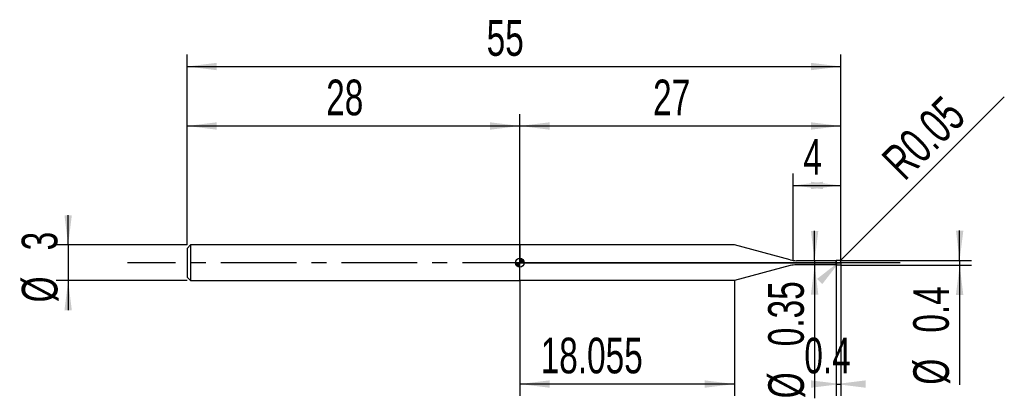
# Model space of a CAD drawing. Extents: x -14.1 to 68.8, y -11.4 to 20.4.
import ezdxf
from ezdxf.enums import TextEntityAlignment as Align

# ---------------------------------------------------------------- set-up
doc = ezdxf.new("R2010")
doc.units = 0
doc.linetypes.add('CENTER', pattern=[10.16, 6.35, -1.27, 1.27, -1.27])
doc.layers.get('0').update_dxf_attribs({"linetype": 'CONTINUOUS'})
for name, color, linetype in [('1', 4, 'CONTINUOUS'), ('2', 7, 'CONTINUOUS'), ('4', 2, 'CENTER'), ('CUT', 1, 'CONTINUOUS'), ('NOCUT', 7, 'CONTINUOUS'), ('SK1', 4, 'CONTINUOUS'), ('SK2', 7, 'CONTINUOUS'), ('SK4', 2, 'CENTER')]:
    doc.layers.add(name, color=color, linetype=linetype)
doc.dimstyles.new('SLDDIMSTYLE0', dxfattribs={"dimtxt": 3, "dimasz": 2.5, "dimexe": 0, "dimexo": 0.0625, "dimgap": 0.75, "dimtad": 1, "dimrnd": 1e-09, "dimsah": 1, "dimcen": 0.09, "dimazin": 3, "dimtfac": 1, "dimtofl": 0, "dimtmove": 0, "dimatfit": 3})
doc.dimstyles.new('SLDDIMSTYLE1', dxfattribs={"dimtxt": 3, "dimasz": 2.5, "dimexe": 0, "dimexo": 0.0625, "dimgap": 0.75, "dimtad": 1, "dimrnd": 1e-09, "dimsah": 1, "dimcen": 0.09, "dimazin": 3, "dimtfac": 1, "dimtmove": 0, "dimatfit": 3})
doc.dimstyles.new('SLDDIMSTYLE2', dxfattribs={"dimtxt": 3, "dimasz": 2.5, "dimexe": 0, "dimexo": 0.0625, "dimgap": 0.75, "dimtad": 1, "dimrnd": 1e-09, "dimzin": 12, "dimsah": 1, "dimcen": 0.09, "dimazin": 3, "dimtfac": 1, "dimtofl": 0, "dimtmove": 0, "dimatfit": 3})
doc.dimstyles.new('SLDDIMSTYLE3', dxfattribs={"dimtxt": 3, "dimasz": 2.5, "dimexe": 0, "dimexo": 0.0625, "dimgap": 0.75, "dimtad": 1, "dimrnd": 1e-09, "dimsah": 1, "dimcen": 0, "dimazin": 3, "dimtfac": 1, "dimtofl": 0, "dimtmove": 0, "dimatfit": 3})
doc.dimstyles.new('SLDDIMSTYLE4', dxfattribs={"dimtxt": 3, "dimasz": 2.5, "dimexe": 0, "dimexo": 0.0625, "dimgap": 0.75, "dimtad": 1, "dimrnd": 1e-09, "dimzin": 12, "dimsah": 1, "dimcen": 0.09, "dimazin": 3, "dimtfac": 1, "dimtmove": 0, "dimatfit": 3})

# ---------------------------------------------------------------- blocks, each defined once
blk = doc.blocks.new('_D')
at = {"layer": '2'}
for p, q in [((54.6, -0.2), (54.6, -11.2)), ((55, -0.2), (55, -11.2)), ((54.6, -10.2), (55, -10.2))]:
    blk.add_line(p, q, dxfattribs=at)
for points in [[(55, -10.2), (52.5, -9.89), (52.5, -10.51)], [(54.6, -10.2), (57.1, -10.51), (57.1, -9.89)]]:
    blk.add_solid(points, dxfattribs=at)
at = {"layer": '2', "width": 0.7}
blk.add_text('0.4', height=3, dxfattribs=at).set_placement((51.935, -10.2), align=Align.BOTTOM_LEFT)
blk = doc.blocks.new('_D_1')
at = {"layer": '2'}
for p, q in [((65, 0.2), (65, 2.7)), ((55, 0.2), (66, 0.2)), ((65, 0.2), (65, -0.2)), ((55, -0.2), (66, -0.2)), ((65, -0.2), (65, -10.252))]:
    blk.add_line(p, q, dxfattribs=at)
for points in [[(65, 0.2), (65.31, 2.7), (64.69, 2.7)], [(65, -0.2), (64.69, -2.7), (65.31, -2.7)]]:
    blk.add_solid(points, dxfattribs=at)
at = {"layer": '2', "width": 0.7}
for s, p in [('0.4', (64.992, -5.878)), ('%%c', (65, -10.252))]:
    blk.add_text(s, height=3, rotation=90, dxfattribs=at).set_placement(p, align=Align.BOTTOM_LEFT)
blk = doc.blocks.new('_D_2')
at = {"layer": '2'}
for p, q in [((28, -1.5), (28, -11.2)), ((46.055, -1.5), (46.055, -11.2)), ((46.055, -10.2), (28, -10.2))]:
    blk.add_line(p, q, dxfattribs=at)
for points in [[(28, -10.2), (30.5, -10.51), (30.5, -9.89)], [(46.055, -10.2), (43.555, -9.89), (43.555, -10.51)]]:
    blk.add_solid(points, dxfattribs=at)
at = {"layer": '2', "width": 0.7}
blk.add_text('18.055', height=3, dxfattribs=at).set_placement((29.753, -10.2), align=Align.BOTTOM_LEFT)
blk = doc.blocks.new('_D_3')
at = {"layer": '2'}
for p, q in [((51, 0.175), (51, 7.5)), ((55, 0.175), (55, 7.5)), ((51, 6.5), (55, 6.5))]:
    blk.add_line(p, q, dxfattribs=at)
for points in [[(51, 6.5), (53.5, 6.19), (53.5, 6.81)], [(55, 6.5), (52.5, 6.81), (52.5, 6.19)]]:
    blk.add_solid(points, dxfattribs=at)
at = {"layer": '2', "width": 0.7}
blk.add_text('4', height=3, dxfattribs=at).set_placement((51.854, 6.5), align=Align.BOTTOM_LEFT)
blk = doc.blocks.new('_D_4')
at = {"layer": '2'}
for p, q in [((52.8, 0.175), (52.8, 2.675)), ((54.6, 0.175), (51.8, 0.175)), ((52.8, 0.175), (52.8, -0.175)), ((54.6, -0.175), (51.8, -0.175)), ((52.8, -0.175), (52.8, -11.397))]:
    blk.add_line(p, q, dxfattribs=at)
for points in [[(52.8, 0.175), (53.11, 2.675), (52.49, 2.675)], [(52.8, -0.175), (52.49, -2.675), (53.11, -2.675)]]:
    blk.add_solid(points, dxfattribs=at)
at = {"layer": '2', "width": 0.7}
for s, p in [('0.35', (52.792, -7.023)), ('%%c', (52.8, -11.397))]:
    blk.add_text(s, height=3, rotation=90, dxfattribs=at).set_placement(p, align=Align.BOTTOM_LEFT)
blk = doc.blocks.new('_D_5')
at = {"layer": '2'}
for q in [(68.758, 13.958), (54.95, 0.15)]:
    blk.add_line((54.985, 0.185), q, dxfattribs=at)
blk.add_solid([(54.985, 0.185), (52.998, -1.363), (53.437, -1.802)], dxfattribs=at)
at = {"layer": '2', "width": 0.7}
blk.add_text('R0.05', height=3, rotation=45, dxfattribs=at).set_placement((61.004, 6.162), align=Align.BOTTOM_LEFT)
blk = doc.blocks.new('_D_6')
at = {"layer": 'SK2'}
for p, q in [((0, 1.5), (0, 17.5)), ((55, 1.5), (55, 17.5)), ((0, 16.5), (55, 16.5))]:
    blk.add_line(p, q, dxfattribs=at)
for points in [[(0, 16.5), (2.5, 16.19), (2.5, 16.81)], [(55, 16.5), (52.5, 16.81), (52.5, 16.19)]]:
    blk.add_solid(points, dxfattribs=at)
at = {"layer": 'SK2', "width": 0.7}
blk.add_text('55', height=3, dxfattribs=at).set_placement((25.208, 16.5), align=Align.BOTTOM_LEFT)
blk = doc.blocks.new('_D_7')
at = {"layer": 'SK2'}
for p, q in [((0, 1.5), (0, 12.5)), ((28, 1.5), (28, 12.5)), ((0, 11.5), (28, 11.5))]:
    blk.add_line(p, q, dxfattribs=at)
for points in [[(0, 11.5), (2.5, 11.19), (2.5, 11.81)], [(28, 11.5), (25.5, 11.81), (25.5, 11.19)]]:
    blk.add_solid(points, dxfattribs=at)
at = {"layer": 'SK2', "width": 0.7}
blk.add_text('28', height=3, dxfattribs=at).set_placement((11.708, 11.5), align=Align.BOTTOM_LEFT)
blk = doc.blocks.new('_D_8')
at = {"layer": 'SK2'}
for p, q in [((28, 0), (28, 12.5)), ((55, 0), (55, 12.5)), ((28, 11.5), (55, 11.5))]:
    blk.add_line(p, q, dxfattribs=at)
for points in [[(28, 11.5), (30.5, 11.19), (30.5, 11.81)], [(55, 11.5), (52.5, 11.81), (52.5, 11.19)]]:
    blk.add_solid(points, dxfattribs=at)
at = {"layer": 'SK2', "width": 0.7}
blk.add_text('27', height=3, dxfattribs=at).set_placement((39.208, 11.5), align=Align.BOTTOM_LEFT)
blk = doc.blocks.new('_D_9')
at = {"layer": 'SK2'}
for p, q in [((-10, 1.5), (-10, 4)), ((0, 1.5), (-11, 1.5)), ((-10, 1.5), (-10, -1.5)), ((0, -1.5), (-11, -1.5)), ((-10, -1.5), (-10, -4))]:
    blk.add_line(p, q, dxfattribs=at)
for points in [[(-10, 1.5), (-9.69, 4), (-10.31, 4)], [(-10, -1.5), (-10.31, -4), (-9.69, -4)]]:
    blk.add_solid(points, dxfattribs=at)
at = {"layer": 'SK2', "width": 0.7}
for s, p in [('3', (-10.008, 1.041)), ('%%c', (-10, -3.333))]:
    blk.add_text(s, height=3, rotation=90, dxfattribs=at).set_placement(p, align=Align.BOTTOM_LEFT)
blk = doc.blocks.new('*U12')
at = {"color": 0, "linetype": 'CONTINUOUS'}
for points in [[(0, 0), (0, 0.375), (0.073, 0)], [(0.073, 0), (0, 0.375), (0.073, 0.368)], [(0.073, 0), (0.073, 0.368), (0.144, 0)], [(0.144, 0), (0.073, 0.368), (0.144, 0.346)], [(0.144, 0), (0.144, 0.346), (0.208, 0)], [(0.208, 0), (0.144, 0.346), (0.208, 0.312)], [(0.208, 0), (0.208, 0.312), (0.265, 0)], [(0.265, 0), (0.208, 0.312), (0.265, 0.265)], [(0.265, 0), (0.265, 0.265), (0.312, 0)], [(0.312, 0), (0.265, 0.265), (0.312, 0.208)], [(0.312, 0), (0.312, 0.208), (0.346, 0)], [(0.346, 0), (0.312, 0.208), (0.346, 0.144)], [(0.346, 0), (0.346, 0.144), (0.368, 0)], [(0.368, 0), (0.346, 0.144), (0.368, 0.073)], [(0.368, 0), (0.368, 0.073), (0.375, 0)]]:
    blk.add_solid(points, dxfattribs=at)
blk = doc.blocks.new('*U13')
at = {"color": 0, "linetype": 'CONTINUOUS'}
for points in [[(-0.369, -0.065), (-0.375, 0), (-0.369, 0)], [(-0.369, -0.065), (-0.369, 0), (-0.352, -0.128)], [(-0.352, -0.128), (-0.369, 0), (-0.352, 0)], [(-0.352, -0.128), (-0.352, 0), (-0.325, -0.188)], [(-0.325, -0.188), (-0.352, 0), (-0.325, 0)], [(-0.325, -0.188), (-0.325, 0), (-0.287, -0.241)], [(-0.287, -0.241), (-0.325, 0), (-0.287, 0)], [(-0.287, -0.241), (-0.287, 0), (-0.241, -0.287)], [(-0.241, -0.287), (-0.287, 0), (-0.241, 0)], [(-0.241, -0.287), (-0.241, 0), (-0.188, -0.325)], [(-0.188, -0.325), (-0.241, 0), (-0.188, 0)], [(-0.188, -0.325), (-0.188, 0), (-0.128, -0.352)], [(-0.128, -0.352), (-0.188, 0), (-0.128, 0)], [(-0.128, -0.352), (-0.128, 0), (-0.065, -0.369)], [(-0.065, -0.369), (-0.128, 0), (-0.065, 0)], [(-0.065, -0.369), (-0.065, 0), (0, -0.375)], [(0, -0.375), (-0.065, 0), (0, 0)]]:
    blk.add_solid(points, dxfattribs=at)
blk = doc.blocks.new('SW_DOWELSYMBOL_0')
at = {"layer": 'SK1', "color": 0}
blk.add_circle((0, 0), 0.375, dxfattribs=at)
at = {"color": 0, "linetype": 'CONTINUOUS'}
for name in ['*U13', '*U12']:
    blk.add_blockref(name, (0, 0), dxfattribs=at)

msp = doc.modelspace()

# ---------------------------------------------------------------- linework, layer by layer
at = {"layer": '1'}
for p, q in [((46.055, 1.5), (28, 1.5)), ((28, 1.5), (28, 0)), ((50.746, 0.243), (46.055, 1.5)), ((28, -1.5), (28, 0)), ((54.458, 0.175), (51.263, 0.175)), ((54.6, 0.2), (54.458, 0.175)), ((54.95, 0.2), (54.6, 0.2)), ((54.6, 0.2), (54.6, 0)), ((54.6, 0), (54.6, 0.2)), ((54.6, -0.2), (54.6, 0)), ((54.6, 0), (54.6, -0.2)), ((55, 0), (55, 0.15)), ((55, 0), (55, -0.15)), ((50.746, -0.243), (46.055, -1.5)), ((54.458, -0.175), (51.263, -0.175)), ((54.6, -0.2), (54.458, -0.175)), ((54.95, -0.2), (54.6, -0.2)), ((46.055, -1.5), (28, -1.5))]:
    msp.add_line(p, q, dxfattribs=at)
for centre, radius, start, end in [((51.263, 2.175), 2, 255, 270), ((54.95, 0.15), 0.05, 0, 90), ((51.263, -2.175), 2, 90, 105), ((54.95, -0.15), 0.05, 270, 0)]:
    msp.add_arc(centre, radius, start, end, dxfattribs=at)
at = {"layer": '4'}
msp.add_line((55, 0), (28, 0), dxfattribs=at)
at = {"layer": 'CUT'}
for p, q in [((54.95, 0.2), (54.6, 0.2)), ((54.6, 0.2), (54.6, 0)), ((54.6, 0), (55, 0)), ((55, 0), (55, 0.15))]:
    msp.add_line(p, q, dxfattribs=at)
msp.add_arc((54.95, 0.15), 0.05, 0, 90, dxfattribs=at)
at = {"layer": 'NOCUT'}
for p, q in [((46.055, 1.5), (28, 1.5)), ((28, 1.5), (28, 0)), ((50.746, 0.243), (46.055, 1.5)), ((28, 0), (54.6, 0)), ((54.458, 0.175), (51.263, 0.175)), ((54.6, 0.2), (54.458, 0.175)), ((54.6, 0), (54.6, 0.2))]:
    msp.add_line(p, q, dxfattribs=at)
msp.add_arc((51.263, 2.175), 2, 255, 270, dxfattribs=at)
at = {"layer": 'SK1'}
for p, q in [((0.3, 1.5), (0, 1.2)), ((0, 1.2), (0, 0)), ((28, 1.5), (0.3, 1.5)), ((0.3, 1.5), (0.3, -1.5)), ((0, 0), (0, -1.2)), ((0, -1.2), (0.3, -1.5)), ((0.3, -1.5), (28, -1.5))]:
    msp.add_line(p, q, dxfattribs=at)
msp.add_circle((28, 0), 0.375, dxfattribs=at)
at = {"layer": 'SK4'}
msp.add_line((60, 0), (-5, 0), dxfattribs=at)

# ---------------------------------------------------------------- block references
at = {"layer": 'SK1'}
msp.add_blockref('SW_DOWELSYMBOL_0', (28, 0), dxfattribs=at)

# ---------------------------------------------------------------- texts
at = {"layer": 'SK2', "width": 0.7}
msp.add_text('AP1', height=0.05, dxfattribs=at).set_placement((28, -0.018), align=Align.BOTTOM_LEFT)

# ---------------------------------------------------------------- dimensions: what is measured, and where the dimension line sits
at = {"layer": '2'}
dim = msp.add_radius_dim(center=(54.95, 0.15), mpoint=(54.985, 0.185), dimstyle='SLDDIMSTYLE3', dxfattribs=at)
dim.commit()
dim.dimension.update_dxf_attribs({"geometry": '_D_5', "text_midpoint": (65, 10.2), "dimtype": 164})
for base, p1, p2, dimstyle, picture, middle in [((55, 6.5), (51, 0.175), (55, 0.175), 'SLDDIMSTYLE2', '_D_3', (53, 6.5)), ((55, -10.2), (54.6, -0.2), (55, -0.2), 'SLDDIMSTYLE0', '_D', (54.8, -10.2)), ((28, -10.2), (46.055, -1.5), (28, -1.5), 'SLDDIMSTYLE2', '_D_2', (36.055, -10.2))]:
    dim = msp.add_linear_dim(base=base, p1=p1, p2=p2, dimstyle=dimstyle, dxfattribs=at)
    dim.commit()
    dim.dimension.update_dxf_attribs({"geometry": picture, "text_midpoint": middle, "dimtype": 160})
for base, p1, p2, picture, middle in [((52.8, -0.175), (54.6, 0.175), (54.6, -0.175), '_D_4', (52.8, -5.2)), ((65, -0.2), (55, 0.2), (55, -0.2), '_D_1', (65, -5.2))]:
    dim = msp.add_linear_dim(base=base, p1=p1, p2=p2, angle=90, text='%%c<>', dimstyle='SLDDIMSTYLE1', dxfattribs=at)
    dim.commit()
    dim.dimension.update_dxf_attribs({"geometry": picture, "text_midpoint": middle, "dimtype": 160})
at = {"layer": 'SK2'}
for base, p1, p2, picture, middle in [((55, 16.5), (0, 1.5), (55, 1.5), '_D_6', (27.5, 16.5)), ((28, 11.5), (0, 1.5), (28, 1.5), '_D_7', (14, 11.5)), ((55, 11.5), (28, 0), (55, 0), '_D_8', (41.5, 11.5))]:
    dim = msp.add_linear_dim(base=base, p1=p1, p2=p2, dimstyle='SLDDIMSTYLE2', dxfattribs=at)
    dim.commit()
    dim.dimension.update_dxf_attribs({"geometry": picture, "text_midpoint": middle, "dimtype": 160})
dim = msp.add_linear_dim(base=(-10, -1.5), p1=(0, 1.5), p2=(0, -1.5), angle=90, text='%%c<>', dimstyle='SLDDIMSTYLE4', dxfattribs=at)
dim.commit()
dim.dimension.update_dxf_attribs({"geometry": '_D_9', "text_midpoint": (-10, 0), "dimtype": 160})

doc.saveas('drawing.dxf')
